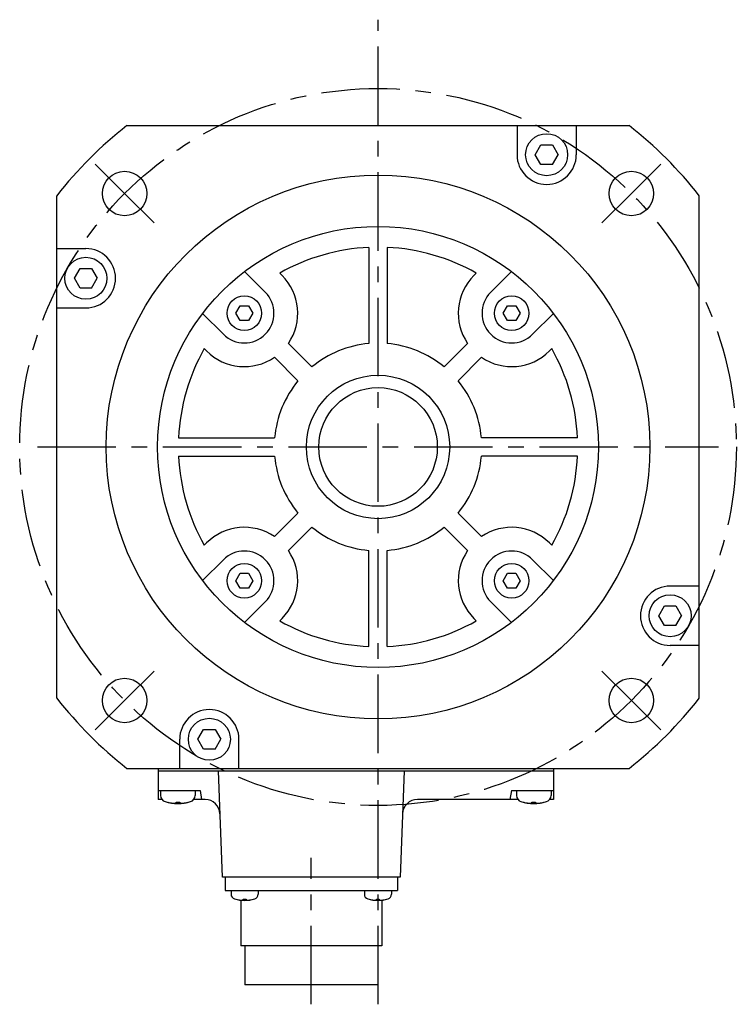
# Model space of a CAD drawing. Header units: millimetres. Extents: x 110 to 842, y 448 to 647.
# Tile 4 of 4: x 697 to 842, y 448 to 647. Entities that reach past the tile are written whole.
import ezdxf

# ---------------------------------------------------------------- set-up
doc = ezdxf.new("R2010")
doc.units = ezdxf.units.MM
doc.linetypes.add('CENTER', pattern=[50.8, 31.75, -6.35, 6.35, -6.35])
doc.layers.add('CTR', color=2, linetype='CENTER')

msp = doc.modelspace()

# ---------------------------------------------------------------- linework, layer by layer
for p, q in [((718.76, 625.87), (820.37, 625.87)), ((797.69, 625.87), (797.69, 619.98)), ((809.69, 625.87), (809.69, 619.98)), ((801.38, 619.98), (802.54, 621.98)), ((802.54, 621.98), (804.84, 621.98)), ((804.84, 621.98), (806, 619.98)), ((802.54, 617.98), (801.38, 619.98)), ((804.84, 617.98), (806, 619.98)), ((804.84, 617.98), (802.54, 617.98)), ((704.57, 510.06), (704.57, 611.68)), ((834.57, 510.06), (834.57, 611.68)), ((704.57, 600.99), (710.46, 600.99)), ((767.72, 601.23), (767.72, 581.79)), ((771.42, 601.23), (771.42, 581.79)), ((708.15, 594.99), (709.3, 596.99)), ((709.3, 596.99), (711.61, 596.99)), ((711.61, 596.99), (712.77, 594.99)), ((746.76, 592.16), (742.56, 596.36)), ((750.16, 595.55), (749.67, 596.03)), ((788.98, 595.55), (789.46, 596.03)), ((792.37, 592.16), (796.57, 596.36)), ((709.3, 592.99), (708.15, 594.99)), ((711.61, 592.99), (712.77, 594.99)), ((711.61, 592.99), (709.3, 592.99)), ((740.79, 587.92), (741.65, 589.42)), ((741.65, 589.42), (743.38, 589.42)), ((743.38, 589.42), (744.25, 587.92)), ((794.88, 587.92), (795.75, 589.42)), ((795.75, 589.42), (797.48, 589.42)), ((797.48, 589.42), (798.34, 587.92)), ((704.57, 588.99), (710.46, 588.99)), ((738.28, 583.67), (734.07, 587.88)), ((741.65, 586.42), (740.79, 587.92)), ((744.25, 587.92), (743.38, 586.42)), ((795.75, 586.42), (794.88, 587.92)), ((798.34, 587.92), (797.48, 586.42)), ((800.85, 583.67), (805.06, 587.88)), ((743.38, 586.42), (741.65, 586.42)), ((797.48, 586.42), (795.75, 586.42)), ((751.44, 581.83), (756.2, 577.07)), ((787.69, 581.83), (782.93, 577.07)), ((734.88, 580.28), (734.4, 580.76)), ((804.25, 580.28), (804.73, 580.76)), ((748.61, 579), (753.37, 574.24)), ((790.52, 579), (785.76, 574.24)), ((729.21, 562.72), (748.65, 562.72)), ((809.92, 562.72), (790.48, 562.72)), ((729.21, 559.02), (748.65, 559.02)), ((809.92, 559.02), (790.48, 559.02)), ((748.61, 542.74), (753.37, 547.5)), ((790.52, 542.74), (785.76, 547.5)), ((751.44, 539.91), (756.2, 544.67)), ((787.69, 539.91), (782.93, 544.67)), ((734.88, 541.46), (734.4, 540.98)), ((767.72, 520.51), (767.72, 539.95)), ((771.42, 520.51), (771.42, 539.95)), ((804.25, 541.46), (804.73, 540.98)), ((738.28, 538.07), (734.07, 533.86)), ((800.85, 538.07), (805.06, 533.86)), ((740.79, 533.82), (741.65, 535.32)), ((741.65, 532.32), (740.79, 533.82)), ((741.65, 535.32), (743.38, 535.32)), ((743.38, 535.32), (744.25, 533.82)), ((744.25, 533.82), (743.38, 532.32)), ((794.88, 533.82), (795.75, 535.32)), ((795.75, 532.32), (794.88, 533.82)), ((795.75, 535.32), (797.48, 535.32)), ((797.48, 535.32), (798.34, 533.82)), ((798.34, 533.82), (797.48, 532.32)), ((743.38, 532.32), (741.65, 532.32)), ((797.48, 532.32), (795.75, 532.32)), ((834.57, 532.74), (828.67, 532.74)), ((746.76, 529.58), (742.56, 525.38)), ((792.37, 529.58), (796.57, 525.38)), ((826.36, 526.74), (827.52, 528.74)), ((827.52, 528.74), (829.83, 528.74)), ((829.83, 528.74), (830.98, 526.74)), ((750.16, 526.19), (749.67, 525.71)), ((788.98, 526.19), (789.46, 525.71)), ((827.52, 524.74), (826.36, 526.74)), ((829.83, 524.74), (830.98, 526.74)), ((829.83, 524.74), (827.52, 524.74)), ((834.57, 520.74), (828.67, 520.74)), ((733.13, 501.76), (734.29, 503.76)), ((734.29, 503.76), (736.59, 503.76)), ((736.59, 503.76), (737.75, 501.76)), ((729.44, 495.87), (729.44, 501.76)), ((734.29, 499.76), (733.13, 501.76)), ((736.59, 499.76), (737.75, 501.76)), ((741.44, 495.87), (741.44, 501.76)), ((736.59, 499.76), (734.29, 499.76)), ((718.76, 495.87), (820.37, 495.87)), ((725.07, 495.87), (725.07, 489.57)), ((805.07, 495.87), (805.07, 489.57)), ((725.07, 495.37), (805.07, 495.37)), ((738.07, 473.87), (737.27, 495.37)), ((774.87, 495.37), (774.07, 473.87)), ((725.07, 491.37), (733.57, 491.37)), ((725.57, 491.37), (725.57, 490.39)), ((732.57, 491.37), (732.57, 490.39)), ((733.57, 491.37), (733.88, 489.57)), ((796.57, 491.37), (796.25, 489.57)), ((796.57, 491.37), (805.07, 491.37)), ((797.57, 491.37), (797.57, 490.39)), ((804.57, 491.37), (804.57, 490.39)), ((725.86, 489.57), (725.07, 489.57)), ((727.02, 489.01), (727.05, 489.01)), ((728.7, 489.01), (729.44, 489.01)), ((728.7, 488.87), (728.7, 489.01)), ((729.44, 489.01), (729.44, 488.87)), ((731.08, 489.01), (731.12, 489.01)), ((734.59, 489.57), (732.27, 489.57)), ((797.86, 489.57), (777.54, 489.57)), ((799.02, 489.01), (799.05, 489.01)), ((800.7, 489.01), (801.44, 489.01)), ((800.7, 488.87), (800.7, 489.01)), ((801.44, 489.01), (801.44, 488.87)), ((803.08, 489.01), (803.12, 489.01)), ((805.07, 489.57), (804.27, 489.57)), ((774.07, 473.87), (738.07, 473.87)), ((738.62, 473.87), (738.62, 471.17)), ((773.52, 473.87), (773.52, 471.17)), ((738.62, 471.17), (773.52, 471.17)), ((739.83, 471.17), (739.83, 470.43)), ((745.33, 471.17), (745.33, 470.43)), ((766.8, 471.17), (766.8, 470.43)), ((772.3, 471.17), (772.3, 470.43)), ((740.83, 469.39), (740.85, 469.39)), ((741.82, 469.21), (741.82, 459.97)), ((742.3, 469.39), (742.86, 469.39)), ((742.3, 469.27), (742.3, 469.39)), ((742.86, 469.39), (742.86, 469.27)), ((744.31, 469.39), (744.33, 469.39)), ((767.8, 469.39), (767.82, 469.39)), ((769.27, 469.39), (769.83, 469.39)), ((769.27, 469.27), (769.27, 469.39)), ((769.83, 469.39), (769.83, 469.27)), ((770.32, 469.21), (770.32, 459.97)), ((771.28, 469.39), (771.3, 469.39)), ((770.32, 459.97), (741.82, 459.97)), ((742.62, 459.97), (742.62, 452.07)), ((769.52, 459.97), (769.52, 452.07)), ((769.52, 452.07), (742.62, 452.07))]:
    msp.add_line(p, q)
for centre, radius in [((803.69, 619.98), 4.25), ((718.3, 612.13), 4.5), ((769.57, 560.87), 55), ((820.83, 612.13), 4.5), ((769.57, 560.87), 44.6), ((710.46, 594.99), 4.25), ((742.52, 587.92), 3.5), ((796.61, 587.92), 3.5), ((769.57, 560.87), 14.5), ((769.57, 560.87), 12), ((742.52, 533.82), 3.5), ((796.61, 533.82), 3.5), ((828.67, 526.74), 4.25), ((718.3, 509.6), 4.5), ((820.83, 509.6), 4.5), ((735.44, 501.76), 4.25)]:
    msp.add_circle(centre, radius)
for centre, radius, start, end in [((769.57, 560.87), 82.5, 128.0123, 141.9877), ((769.57, 560.87), 82.5, 38.0123, 51.9877), ((803.69, 619.98), 6, 180, 0), ((710.46, 594.99), 6, 270, 90), ((769.57, 560.87), 40.4, 92.6246, 119.4947), ((769.57, 560.87), 40.4, 60.5053, 87.3754), ((742.52, 587.92), 10.8, 325.6719, 45), ((796.61, 587.92), 10.8, 135, 214.3281), ((742.52, 587.92), 6, 225, 45), ((796.61, 587.92), 6, 135, 315), ((769.57, 560.87), 21, 95.054, 129.535), ((769.57, 560.87), 21, 50.465, 84.946), ((769.57, 560.87), 40.4, 150.5053, 177.3754), ((742.52, 587.92), 10.8, 225, 304.3281), ((796.61, 587.92), 10.8, 235.6719, 315), ((769.57, 560.87), 40.4, 2.6246, 29.4947), ((769.57, 560.87), 21, 140.465, 174.946), ((769.57, 560.87), 21, 5.054, 39.535), ((769.57, 560.87), 40.4, 182.6246, 209.4947), ((769.57, 560.87), 21, 185.054, 219.535), ((769.57, 560.87), 21, 320.465, 354.946), ((769.57, 560.87), 40.4, 330.5053, 357.3754), ((742.52, 533.82), 10.8, 55.6719, 135), ((769.57, 560.87), 21, 230.465, 264.946), ((769.57, 560.87), 21, 275.054, 309.535), ((796.61, 533.82), 10.8, 45, 124.3281), ((742.52, 533.82), 6, 315, 135), ((742.52, 533.82), 10.8, 315, 34.3281), ((796.61, 533.82), 10.8, 145.6719, 225), ((796.61, 533.82), 6, 45, 225), ((828.67, 526.74), 6, 90, 270), ((769.57, 560.87), 40.4, 240.5053, 267.3754), ((769.57, 560.87), 40.4, 272.6246, 299.4947), ((769.57, 560.87), 82.5, 218.0123, 231.9877), ((769.57, 560.87), 82.5, 308.0123, 321.9877), ((735.44, 501.76), 6, 0, 180), ((726.87, 490.39), 1.3, 180, 253.3985), ((731.27, 490.39), 1.3, 286.6015, 0), ((798.87, 490.39), 1.3, 180, 253.3985), ((803.27, 490.39), 1.3, 286.6015, 0), ((729.07, 497.77), 9, 253.3985, 286.6015), ((729.07, 497.77), 8.99, 257.0426, 261.8394), ((729.07, 497.77), 8.99, 278.1606, 282.9574), ((734.59, 486.57), 3, 2.131, 90), ((777.54, 486.57), 3, 90, 177.869), ((801.07, 497.77), 9, 253.3985, 286.6015), ((801.07, 497.77), 8.99, 257.0426, 261.8394), ((801.07, 497.77), 8.99, 278.1606, 282.9574), ((740.83, 470.43), 1, 180, 253.0422), ((744.33, 470.43), 1, 286.9578, 0), ((767.8, 470.43), 1, 180, 253.0422), ((771.3, 470.43), 1, 286.9578, 0), ((742.58, 476.17), 7, 253.0422, 286.9578), ((742.58, 476.17), 6.99, 255.7013, 260.3879), ((742.58, 476.17), 6.99, 279.6121, 284.2987), ((769.55, 476.17), 7, 253.0422, 286.9578), ((769.55, 476.17), 6.99, 255.7013, 260.3879), ((769.55, 476.17), 6.99, 279.6121, 284.2987)]:
    msp.add_arc(centre, radius, start, end)
for points, knots in [([(727.79, 488.87), (727.8, 488.87), (727.81, 488.87), (727.83, 488.86), (727.85, 488.86), (727.86, 488.86), (727.86, 488.86), (727.87, 488.86), (727.87, 488.86), (727.87, 488.86), (727.88, 488.86), (727.89, 488.86), (727.9, 488.86), (727.92, 488.85), (727.94, 488.85), (727.96, 488.85), (727.97, 488.85), (727.97, 488.85), (727.98, 488.85), (727.98, 488.85), (727.98, 488.85), (727.99, 488.85), (728, 488.85), (728.01, 488.85), (728.03, 488.84), (728.04, 488.84), (728.04, 488.84), (728.05, 488.84), (728.05, 488.84), (728.06, 488.84), (728.06, 488.84), (728.06, 488.84), (728.06, 488.84), (728.07, 488.84), (728.08, 488.84), (728.09, 488.84), (728.1, 488.84), (728.12, 488.84), (728.14, 488.84), (728.15, 488.84), (728.16, 488.83), (728.16, 488.83), (728.17, 488.83), (728.17, 488.83), (728.17, 488.83), (728.18, 488.83), (728.19, 488.83), (728.21, 488.83), (728.22, 488.83), (728.23, 488.83), (728.24, 488.83), (728.24, 488.83), (728.24, 488.83), (728.25, 488.83), (728.25, 488.83), (728.26, 488.83), (728.27, 488.83), (728.28, 488.83), (728.3, 488.83), (728.33, 488.83), (728.35, 488.83), (728.36, 488.82)], [0, 0, 0, 0, 0.0625, 0.09375, 0.125, 0.140625, 0.15625, 0.164062, 0.167969, 0.171875, 0.179688, 0.1875, 0.21875, 0.25, 0.28125, 0.3125, 0.320312, 0.328125, 0.332031, 0.335938, 0.34375, 0.359375, 0.375, 0.40625, 0.4375, 0.453125, 0.46875, 0.484375, 0.492188, 0.496094, 0.5, 0.503906, 0.507812, 0.515625, 0.53125, 0.546875, 0.5625, 0.59375, 0.625, 0.640625, 0.65625, 0.664062, 0.667969, 0.671875, 0.679688, 0.6875, 0.71875, 0.75, 0.78125, 0.796875, 0.8125, 0.820312, 0.828125, 0.832031, 0.835938, 0.84375, 0.859375, 0.875, 0.90625, 0.9375, 1, 1, 1, 1]), ([(728.36, 488.82), (728.37, 488.82), (728.38, 488.83), (728.39, 488.83), (728.4, 488.83), (728.41, 488.83), (728.41, 488.83), (728.41, 488.83), (728.42, 488.83), (728.43, 488.83), (728.44, 488.83), (728.45, 488.83), (728.46, 488.83), (728.47, 488.83), (728.47, 488.83), (728.48, 488.83), (728.48, 488.83), (728.49, 488.83), (728.49, 488.84), (728.5, 488.84), (728.51, 488.84), (728.51, 488.84), (728.52, 488.84), (728.52, 488.84), (728.52, 488.84), (728.53, 488.84), (728.53, 488.84), (728.54, 488.84), (728.55, 488.84), (728.56, 488.85), (728.57, 488.85), (728.58, 488.85), (728.58, 488.85), (728.58, 488.85), (728.59, 488.85), (728.6, 488.85), (728.61, 488.85), (728.61, 488.85), (728.62, 488.85), (728.63, 488.86), (728.63, 488.86), (728.63, 488.86), (728.64, 488.86), (728.65, 488.86), (728.66, 488.86), (728.67, 488.86), (728.69, 488.87), (728.7, 488.87)], [0, 0, 0, 0, 0.0625, 0.125, 0.140625, 0.15625, 0.164062, 0.171875, 0.1875, 0.21875, 0.25, 0.28125, 0.3125, 0.328125, 0.335938, 0.34375, 0.359375, 0.375, 0.40625, 0.4375, 0.46875, 0.484375, 0.492188, 0.5, 0.507812, 0.515625, 0.53125, 0.5625, 0.59375, 0.625, 0.640625, 0.65625, 0.664062, 0.671875, 0.6875, 0.71875, 0.75, 0.78125, 0.8125, 0.828125, 0.835938, 0.84375, 0.859375, 0.875, 0.90625, 0.9375, 1, 1, 1, 1]), ([(729.44, 488.87), (729.44, 488.87), (729.45, 488.86), (729.47, 488.86), (729.47, 488.86), (729.48, 488.86), (729.48, 488.86), (729.48, 488.86), (729.49, 488.86), (729.5, 488.86), (729.51, 488.85), (729.52, 488.85), (729.53, 488.85), (729.54, 488.85), (729.54, 488.85), (729.55, 488.85), (729.55, 488.85), (729.56, 488.85), (729.56, 488.85), (729.57, 488.84), (729.58, 488.84), (729.59, 488.84), (729.59, 488.84), (729.59, 488.84), (729.59, 488.84), (729.6, 488.84), (729.6, 488.84), (729.61, 488.84), (729.63, 488.84), (729.64, 488.84), (729.64, 488.84), (729.65, 488.83), (729.65, 488.83), (729.66, 488.83), (729.66, 488.83), (729.67, 488.83), (729.68, 488.83), (729.69, 488.83), (729.69, 488.83), (729.7, 488.83), (729.7, 488.83), (729.7, 488.83), (729.71, 488.83), (729.72, 488.83), (729.73, 488.83), (729.75, 488.83), (729.76, 488.83), (729.77, 488.82)], [0, 0, 0, 0, 0.0625, 0.125, 0.140625, 0.15625, 0.164062, 0.171875, 0.1875, 0.21875, 0.25, 0.28125, 0.3125, 0.328125, 0.335938, 0.34375, 0.359375, 0.375, 0.40625, 0.4375, 0.46875, 0.484375, 0.492188, 0.5, 0.507812, 0.515625, 0.53125, 0.5625, 0.59375, 0.625, 0.640625, 0.65625, 0.664062, 0.671875, 0.6875, 0.71875, 0.75, 0.78125, 0.8125, 0.828125, 0.835938, 0.84375, 0.859375, 0.875, 0.90625, 0.9375, 1, 1, 1, 1]), ([(729.77, 488.82), (729.78, 488.82), (729.79, 488.83), (729.81, 488.83), (729.82, 488.83), (729.84, 488.83), (729.84, 488.83), (729.85, 488.83), (729.85, 488.83), (729.85, 488.83), (729.86, 488.83), (729.87, 488.83), (729.88, 488.83), (729.9, 488.83), (729.92, 488.83), (729.94, 488.83), (729.95, 488.83), (729.95, 488.83), (729.96, 488.83), (729.96, 488.83), (729.96, 488.83), (729.97, 488.83), (729.98, 488.83), (729.99, 488.84), (730, 488.84), (730.01, 488.84), (730.02, 488.84), (730.03, 488.84), (730.03, 488.84), (730.04, 488.84), (730.04, 488.84), (730.04, 488.84), (730.04, 488.84), (730.05, 488.84), (730.06, 488.84), (730.07, 488.84), (730.08, 488.84), (730.1, 488.84), (730.11, 488.85), (730.13, 488.85), (730.14, 488.85), (730.14, 488.85), (730.15, 488.85), (730.15, 488.85), (730.15, 488.85), (730.16, 488.85), (730.17, 488.85), (730.19, 488.85), (730.2, 488.85), (730.21, 488.85), (730.21, 488.85), (730.22, 488.85), (730.22, 488.86), (730.23, 488.86), (730.23, 488.86), (730.23, 488.86), (730.24, 488.86), (730.26, 488.86), (730.28, 488.86), (730.31, 488.86), (730.33, 488.87), (730.34, 488.87)], [0, 0, 0, 0, 0.0625, 0.09375, 0.125, 0.140625, 0.15625, 0.164062, 0.167969, 0.171875, 0.179688, 0.1875, 0.21875, 0.25, 0.28125, 0.3125, 0.320312, 0.328125, 0.332031, 0.335938, 0.34375, 0.359375, 0.375, 0.40625, 0.4375, 0.453125, 0.46875, 0.484375, 0.492188, 0.496094, 0.5, 0.503906, 0.507812, 0.515625, 0.53125, 0.546875, 0.5625, 0.59375, 0.625, 0.640625, 0.65625, 0.664062, 0.667969, 0.671875, 0.679688, 0.6875, 0.71875, 0.75, 0.78125, 0.796875, 0.8125, 0.820312, 0.828125, 0.832031, 0.835938, 0.84375, 0.859375, 0.875, 0.90625, 0.9375, 1, 1, 1, 1]), ([(799.79, 488.87), (799.8, 488.87), (799.81, 488.87), (799.83, 488.86), (799.85, 488.86), (799.86, 488.86), (799.86, 488.86), (799.87, 488.86), (799.87, 488.86), (799.87, 488.86), (799.88, 488.86), (799.89, 488.86), (799.9, 488.86), (799.92, 488.85), (799.94, 488.85), (799.96, 488.85), (799.97, 488.85), (799.97, 488.85), (799.98, 488.85), (799.98, 488.85), (799.98, 488.85), (799.99, 488.85), (800, 488.85), (800.01, 488.85), (800.03, 488.84), (800.04, 488.84), (800.04, 488.84), (800.05, 488.84), (800.05, 488.84), (800.06, 488.84), (800.06, 488.84), (800.06, 488.84), (800.06, 488.84), (800.07, 488.84), (800.08, 488.84), (800.09, 488.84), (800.1, 488.84), (800.12, 488.84), (800.14, 488.84), (800.15, 488.84), (800.16, 488.83), (800.16, 488.83), (800.17, 488.83), (800.17, 488.83), (800.17, 488.83), (800.18, 488.83), (800.19, 488.83), (800.21, 488.83), (800.22, 488.83), (800.23, 488.83), (800.24, 488.83), (800.24, 488.83), (800.24, 488.83), (800.25, 488.83), (800.25, 488.83), (800.26, 488.83), (800.27, 488.83), (800.28, 488.83), (800.3, 488.83), (800.33, 488.83), (800.35, 488.83), (800.36, 488.82)], [0, 0, 0, 0, 0.0625, 0.09375, 0.125, 0.140625, 0.15625, 0.164062, 0.167969, 0.171875, 0.179688, 0.1875, 0.21875, 0.25, 0.28125, 0.3125, 0.320312, 0.328125, 0.332031, 0.335938, 0.34375, 0.359375, 0.375, 0.40625, 0.4375, 0.453125, 0.46875, 0.484375, 0.492188, 0.496094, 0.5, 0.503906, 0.507812, 0.515625, 0.53125, 0.546875, 0.5625, 0.59375, 0.625, 0.640625, 0.65625, 0.664062, 0.667969, 0.671875, 0.679688, 0.6875, 0.71875, 0.75, 0.78125, 0.796875, 0.8125, 0.820312, 0.828125, 0.832031, 0.835938, 0.84375, 0.859375, 0.875, 0.90625, 0.9375, 1, 1, 1, 1]), ([(800.36, 488.82), (800.37, 488.82), (800.38, 488.83), (800.39, 488.83), (800.4, 488.83), (800.41, 488.83), (800.41, 488.83), (800.41, 488.83), (800.42, 488.83), (800.43, 488.83), (800.44, 488.83), (800.45, 488.83), (800.46, 488.83), (800.47, 488.83), (800.47, 488.83), (800.48, 488.83), (800.48, 488.83), (800.49, 488.83), (800.49, 488.84), (800.5, 488.84), (800.51, 488.84), (800.51, 488.84), (800.52, 488.84), (800.52, 488.84), (800.52, 488.84), (800.53, 488.84), (800.53, 488.84), (800.54, 488.84), (800.55, 488.84), (800.56, 488.85), (800.57, 488.85), (800.58, 488.85), (800.58, 488.85), (800.58, 488.85), (800.59, 488.85), (800.6, 488.85), (800.61, 488.85), (800.61, 488.85), (800.62, 488.85), (800.63, 488.86), (800.63, 488.86), (800.63, 488.86), (800.64, 488.86), (800.65, 488.86), (800.66, 488.86), (800.67, 488.86), (800.69, 488.87), (800.7, 488.87)], [0, 0, 0, 0, 0.0625, 0.125, 0.140625, 0.15625, 0.164062, 0.171875, 0.1875, 0.21875, 0.25, 0.28125, 0.3125, 0.328125, 0.335938, 0.34375, 0.359375, 0.375, 0.40625, 0.4375, 0.46875, 0.484375, 0.492188, 0.5, 0.507812, 0.515625, 0.53125, 0.5625, 0.59375, 0.625, 0.640625, 0.65625, 0.664062, 0.671875, 0.6875, 0.71875, 0.75, 0.78125, 0.8125, 0.828125, 0.835938, 0.84375, 0.859375, 0.875, 0.90625, 0.9375, 1, 1, 1, 1]), ([(801.44, 488.87), (801.44, 488.87), (801.45, 488.86), (801.47, 488.86), (801.47, 488.86), (801.48, 488.86), (801.48, 488.86), (801.48, 488.86), (801.49, 488.86), (801.5, 488.86), (801.51, 488.85), (801.52, 488.85), (801.53, 488.85), (801.54, 488.85), (801.54, 488.85), (801.55, 488.85), (801.55, 488.85), (801.56, 488.85), (801.56, 488.85), (801.57, 488.84), (801.58, 488.84), (801.59, 488.84), (801.59, 488.84), (801.59, 488.84), (801.59, 488.84), (801.6, 488.84), (801.6, 488.84), (801.61, 488.84), (801.63, 488.84), (801.64, 488.84), (801.64, 488.84), (801.65, 488.83), (801.65, 488.83), (801.66, 488.83), (801.66, 488.83), (801.67, 488.83), (801.68, 488.83), (801.69, 488.83), (801.69, 488.83), (801.7, 488.83), (801.7, 488.83), (801.7, 488.83), (801.71, 488.83), (801.72, 488.83), (801.73, 488.83), (801.75, 488.83), (801.76, 488.83), (801.77, 488.82)], [0, 0, 0, 0, 0.0625, 0.125, 0.140625, 0.15625, 0.164062, 0.171875, 0.1875, 0.21875, 0.25, 0.28125, 0.3125, 0.328125, 0.335938, 0.34375, 0.359375, 0.375, 0.40625, 0.4375, 0.46875, 0.484375, 0.492188, 0.5, 0.507812, 0.515625, 0.53125, 0.5625, 0.59375, 0.625, 0.640625, 0.65625, 0.664062, 0.671875, 0.6875, 0.71875, 0.75, 0.78125, 0.8125, 0.828125, 0.835938, 0.84375, 0.859375, 0.875, 0.90625, 0.9375, 1, 1, 1, 1]), ([(801.77, 488.82), (801.78, 488.82), (801.79, 488.83), (801.81, 488.83), (801.82, 488.83), (801.84, 488.83), (801.84, 488.83), (801.85, 488.83), (801.85, 488.83), (801.85, 488.83), (801.86, 488.83), (801.87, 488.83), (801.88, 488.83), (801.9, 488.83), (801.92, 488.83), (801.94, 488.83), (801.95, 488.83), (801.95, 488.83), (801.96, 488.83), (801.96, 488.83), (801.96, 488.83), (801.97, 488.83), (801.98, 488.83), (801.99, 488.84), (802, 488.84), (802.01, 488.84), (802.02, 488.84), (802.03, 488.84), (802.03, 488.84), (802.04, 488.84), (802.04, 488.84), (802.04, 488.84), (802.04, 488.84), (802.05, 488.84), (802.06, 488.84), (802.07, 488.84), (802.08, 488.84), (802.1, 488.84), (802.11, 488.85), (802.13, 488.85), (802.14, 488.85), (802.14, 488.85), (802.15, 488.85), (802.15, 488.85), (802.15, 488.85), (802.16, 488.85), (802.17, 488.85), (802.19, 488.85), (802.2, 488.85), (802.21, 488.85), (802.21, 488.85), (802.22, 488.85), (802.22, 488.86), (802.23, 488.86), (802.23, 488.86), (802.23, 488.86), (802.24, 488.86), (802.26, 488.86), (802.28, 488.86), (802.31, 488.86), (802.33, 488.87), (802.34, 488.87)], [0, 0, 0, 0, 0.0625, 0.09375, 0.125, 0.140625, 0.15625, 0.164062, 0.167969, 0.171875, 0.179688, 0.1875, 0.21875, 0.25, 0.28125, 0.3125, 0.320312, 0.328125, 0.332031, 0.335938, 0.34375, 0.359375, 0.375, 0.40625, 0.4375, 0.453125, 0.46875, 0.484375, 0.492188, 0.496094, 0.5, 0.503906, 0.507812, 0.515625, 0.53125, 0.546875, 0.5625, 0.59375, 0.625, 0.640625, 0.65625, 0.664062, 0.667969, 0.671875, 0.679688, 0.6875, 0.71875, 0.75, 0.78125, 0.796875, 0.8125, 0.820312, 0.828125, 0.832031, 0.835938, 0.84375, 0.859375, 0.875, 0.90625, 0.9375, 1, 1, 1, 1]), ([(741.41, 469.27), (741.43, 469.27), (741.46, 469.27), (741.5, 469.26), (741.52, 469.26), (741.54, 469.26), (741.55, 469.25), (741.57, 469.25), (741.58, 469.25), (741.58, 469.25), (741.59, 469.25), (741.6, 469.25), (741.61, 469.25), (741.63, 469.25), (741.64, 469.24), (741.66, 469.24), (741.67, 469.24), (741.68, 469.24), (741.68, 469.24), (741.69, 469.24), (741.69, 469.24), (741.7, 469.24), (741.72, 469.24), (741.73, 469.24), (741.74, 469.24), (741.75, 469.23), (741.76, 469.23), (741.77, 469.23), (741.77, 469.23), (741.78, 469.23), (741.8, 469.23), (741.82, 469.23), (741.84, 469.23), (741.86, 469.23), (741.88, 469.23), (741.92, 469.22), (741.95, 469.22), (741.98, 469.22)], [0, 0, 0, 0, 0.125, 0.1875, 0.21875, 0.25, 0.28125, 0.3125, 0.328125, 0.335938, 0.34375, 0.359375, 0.375, 0.40625, 0.4375, 0.46875, 0.484375, 0.492188, 0.5, 0.507812, 0.515625, 0.53125, 0.5625, 0.59375, 0.625, 0.640625, 0.65625, 0.664062, 0.671875, 0.6875, 0.71875, 0.75, 0.78125, 0.8125, 0.84375, 0.875, 1, 1, 1, 1]), ([(741.98, 469.22), (741.99, 469.22), (742.01, 469.22), (742.03, 469.23), (742.05, 469.23), (742.06, 469.23), (742.06, 469.23), (742.07, 469.23), (742.07, 469.23), (742.08, 469.23), (742.08, 469.23), (742.09, 469.23), (742.1, 469.23), (742.11, 469.24), (742.12, 469.24), (742.13, 469.24), (742.13, 469.24), (742.14, 469.24), (742.14, 469.24), (742.15, 469.24), (742.16, 469.24), (742.17, 469.25), (742.17, 469.25), (742.18, 469.25), (742.18, 469.25), (742.18, 469.25), (742.19, 469.25), (742.2, 469.25), (742.22, 469.25), (742.23, 469.26), (742.26, 469.26), (742.29, 469.27), (742.3, 469.27)], [0, 0, 0, 0, 0.125, 0.1875, 0.25, 0.28125, 0.3125, 0.328125, 0.335938, 0.34375, 0.359375, 0.375, 0.40625, 0.4375, 0.46875, 0.484375, 0.5, 0.515625, 0.53125, 0.5625, 0.59375, 0.625, 0.640625, 0.65625, 0.664062, 0.671875, 0.6875, 0.71875, 0.75, 0.8125, 0.875, 1, 1, 1, 1]), ([(742.86, 469.27), (742.87, 469.27), (742.89, 469.27), (742.91, 469.26), (742.93, 469.26), (742.94, 469.25), (742.95, 469.25), (742.95, 469.25), (742.96, 469.25), (742.96, 469.25), (742.97, 469.25), (742.97, 469.25), (742.98, 469.25), (742.99, 469.24), (743, 469.24), (743.01, 469.24), (743.02, 469.24), (743.02, 469.24), (743.03, 469.24), (743.03, 469.24), (743.04, 469.24), (743.05, 469.24), (743.06, 469.23), (743.06, 469.23), (743.06, 469.23), (743.07, 469.23), (743.07, 469.23), (743.08, 469.23), (743.1, 469.23), (743.12, 469.23), (743.15, 469.22), (743.17, 469.22), (743.18, 469.22)], [0, 0, 0, 0, 0.125, 0.1875, 0.25, 0.28125, 0.3125, 0.328125, 0.335938, 0.34375, 0.359375, 0.375, 0.40625, 0.4375, 0.46875, 0.484375, 0.5, 0.515625, 0.53125, 0.5625, 0.59375, 0.625, 0.640625, 0.65625, 0.664062, 0.671875, 0.6875, 0.71875, 0.75, 0.8125, 0.875, 1, 1, 1, 1]), ([(743.18, 469.22), (743.21, 469.22), (743.24, 469.22), (743.27, 469.23), (743.3, 469.23), (743.31, 469.23), (743.33, 469.23), (743.34, 469.23), (743.35, 469.23), (743.35, 469.23), (743.36, 469.23), (743.37, 469.23), (743.38, 469.23), (743.4, 469.23), (743.42, 469.24), (743.43, 469.24), (743.45, 469.24), (743.45, 469.24), (743.46, 469.24), (743.46, 469.24), (743.47, 469.24), (743.48, 469.24), (743.49, 469.24), (743.5, 469.24), (743.52, 469.25), (743.53, 469.25), (743.54, 469.25), (743.54, 469.25), (743.55, 469.25), (743.56, 469.25), (743.57, 469.25), (743.59, 469.25), (743.61, 469.26), (743.63, 469.26), (743.65, 469.26), (743.69, 469.27), (743.72, 469.27), (743.75, 469.27)], [0, 0, 0, 0, 0.125, 0.1875, 0.21875, 0.25, 0.28125, 0.3125, 0.328125, 0.335938, 0.34375, 0.359375, 0.375, 0.40625, 0.4375, 0.46875, 0.484375, 0.492188, 0.5, 0.507812, 0.515625, 0.53125, 0.5625, 0.59375, 0.625, 0.640625, 0.65625, 0.664062, 0.671875, 0.6875, 0.71875, 0.75, 0.78125, 0.8125, 0.84375, 0.875, 1, 1, 1, 1]), ([(768.38, 469.27), (768.4, 469.27), (768.43, 469.27), (768.47, 469.26), (768.49, 469.26), (768.51, 469.26), (768.52, 469.25), (768.54, 469.25), (768.55, 469.25), (768.55, 469.25), (768.56, 469.25), (768.57, 469.25), (768.58, 469.25), (768.6, 469.25), (768.61, 469.24), (768.63, 469.24), (768.64, 469.24), (768.65, 469.24), (768.65, 469.24), (768.66, 469.24), (768.66, 469.24), (768.67, 469.24), (768.69, 469.24), (768.7, 469.24), (768.71, 469.24), (768.72, 469.23), (768.73, 469.23), (768.74, 469.23), (768.74, 469.23), (768.75, 469.23), (768.77, 469.23), (768.79, 469.23), (768.81, 469.23), (768.83, 469.23), (768.85, 469.23), (768.89, 469.22), (768.92, 469.22), (768.95, 469.22)], [0, 0, 0, 0, 0.125, 0.1875, 0.21875, 0.25, 0.28125, 0.3125, 0.328125, 0.335938, 0.34375, 0.359375, 0.375, 0.40625, 0.4375, 0.46875, 0.484375, 0.492188, 0.5, 0.507812, 0.515625, 0.53125, 0.5625, 0.59375, 0.625, 0.640625, 0.65625, 0.664062, 0.671875, 0.6875, 0.71875, 0.75, 0.78125, 0.8125, 0.84375, 0.875, 1, 1, 1, 1]), ([(768.95, 469.22), (768.96, 469.22), (768.98, 469.22), (769, 469.23), (769.02, 469.23), (769.03, 469.23), (769.03, 469.23), (769.04, 469.23), (769.04, 469.23), (769.05, 469.23), (769.05, 469.23), (769.06, 469.23), (769.07, 469.23), (769.08, 469.24), (769.09, 469.24), (769.1, 469.24), (769.1, 469.24), (769.11, 469.24), (769.11, 469.24), (769.12, 469.24), (769.13, 469.24), (769.14, 469.25), (769.14, 469.25), (769.15, 469.25), (769.15, 469.25), (769.15, 469.25), (769.16, 469.25), (769.17, 469.25), (769.19, 469.25), (769.2, 469.26), (769.23, 469.26), (769.26, 469.27), (769.27, 469.27)], [0, 0, 0, 0, 0.125, 0.1875, 0.25, 0.28125, 0.3125, 0.328125, 0.335938, 0.34375, 0.359375, 0.375, 0.40625, 0.4375, 0.46875, 0.484375, 0.5, 0.515625, 0.53125, 0.5625, 0.59375, 0.625, 0.640625, 0.65625, 0.664062, 0.671875, 0.6875, 0.71875, 0.75, 0.8125, 0.875, 1, 1, 1, 1]), ([(769.83, 469.27), (769.84, 469.27), (769.86, 469.27), (769.88, 469.26), (769.9, 469.26), (769.91, 469.25), (769.92, 469.25), (769.92, 469.25), (769.93, 469.25), (769.93, 469.25), (769.94, 469.25), (769.94, 469.25), (769.95, 469.25), (769.96, 469.24), (769.97, 469.24), (769.98, 469.24), (769.99, 469.24), (769.99, 469.24), (770, 469.24), (770, 469.24), (770.01, 469.24), (770.02, 469.24), (770.03, 469.23), (770.03, 469.23), (770.03, 469.23), (770.04, 469.23), (770.04, 469.23), (770.05, 469.23), (770.07, 469.23), (770.09, 469.23), (770.12, 469.22), (770.14, 469.22), (770.15, 469.22)], [0, 0, 0, 0, 0.125, 0.1875, 0.25, 0.28125, 0.3125, 0.328125, 0.335938, 0.34375, 0.359375, 0.375, 0.40625, 0.4375, 0.46875, 0.484375, 0.5, 0.515625, 0.53125, 0.5625, 0.59375, 0.625, 0.640625, 0.65625, 0.664062, 0.671875, 0.6875, 0.71875, 0.75, 0.8125, 0.875, 1, 1, 1, 1]), ([(770.15, 469.22), (770.18, 469.22), (770.21, 469.22), (770.24, 469.23), (770.27, 469.23), (770.28, 469.23), (770.3, 469.23), (770.31, 469.23), (770.32, 469.23), (770.32, 469.23), (770.33, 469.23), (770.34, 469.23), (770.35, 469.23), (770.37, 469.23), (770.39, 469.24), (770.4, 469.24), (770.42, 469.24), (770.42, 469.24), (770.43, 469.24), (770.43, 469.24), (770.44, 469.24), (770.45, 469.24), (770.46, 469.24), (770.47, 469.24), (770.49, 469.25), (770.5, 469.25), (770.51, 469.25), (770.51, 469.25), (770.52, 469.25), (770.53, 469.25), (770.54, 469.25), (770.56, 469.25), (770.58, 469.26), (770.6, 469.26), (770.62, 469.26), (770.66, 469.27), (770.69, 469.27), (770.72, 469.27)], [0, 0, 0, 0, 0.125, 0.1875, 0.21875, 0.25, 0.28125, 0.3125, 0.328125, 0.335938, 0.34375, 0.359375, 0.375, 0.40625, 0.4375, 0.46875, 0.484375, 0.492188, 0.5, 0.507812, 0.515625, 0.53125, 0.5625, 0.59375, 0.625, 0.640625, 0.65625, 0.664062, 0.671875, 0.6875, 0.71875, 0.75, 0.78125, 0.8125, 0.84375, 0.875, 1, 1, 1, 1])]:
    msp.add_open_spline(points, degree=3, knots=knots)
at = {"layer": 'CTR', "ltscale": 0.5}
for p, q in [((769.57, 448.16), (769.57, 647.28)), ((718.3, 612.13), (712.35, 618.08)), ((820.83, 612.13), (826.78, 618.08)), ((718.3, 612.13), (724.25, 606.19)), ((820.83, 612.13), (814.88, 606.19)), ((700.65, 560.87), (838.48, 560.87)), ((718.3, 509.6), (724.25, 515.55)), ((820.83, 509.6), (814.88, 515.55)), ((718.3, 509.6), (712.35, 503.66)), ((820.83, 509.6), (826.78, 503.66)), ((756.07, 448.16), (756.07, 477.78))]:
    msp.add_line(p, q, dxfattribs=at)
msp.add_circle((769.57, 560.87), 72.5, dxfattribs=at)

doc.saveas('drawing.dxf')
